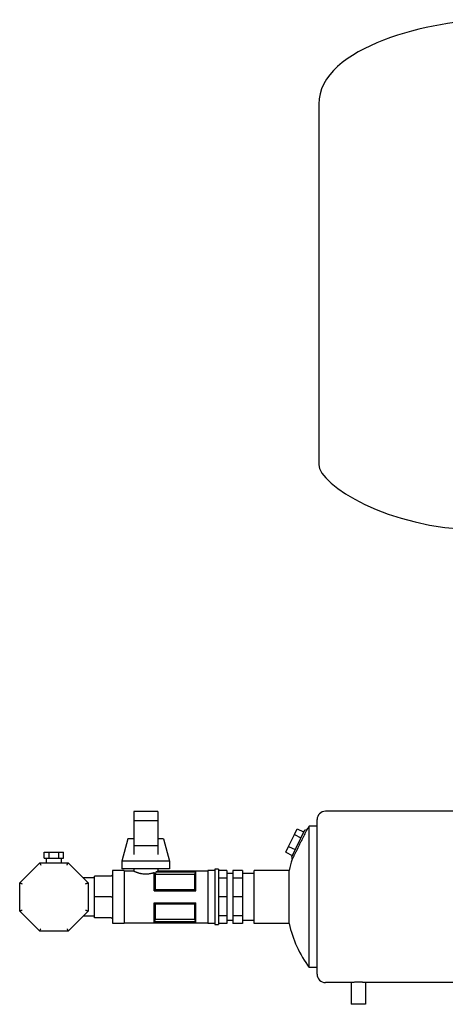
# Model space of a CAD drawing. Header units: millimetres. Extents: x 6 to 1859, y 9 to 889.
# Tile 1 of 8: x 6 to 363, y 64 to 889. Entities that reach past the tile are written whole.
import ezdxf

# ---------------------------------------------------------------- set-up
doc = ezdxf.new("R2010")
doc.units = ezdxf.units.MM

msp = doc.modelspace()

# ---------------------------------------------------------------- linework, layer by layer
at = {"color": 7, "linetype": 'Continuous', "lineweight": 25}
for p, q in [((256.59, 817.66), (256.59, 515.67)), ((121.59, 225.17), (101.59, 225.17)), ((101.59, 225.17), (101.59, 217.17)), ((121.59, 225.17), (121.59, 217.17)), ((383.59, 225.27), (262.19, 225.27)), ((121.59, 217.17), (101.59, 217.17)), ((101.59, 217.17), (101.59, 196.3)), ((121.59, 217.17), (121.59, 196.3)), ((255.19, 88.77), (255.19, 218.27)), ((244.61, 209.35), (233.65, 186.88)), ((236.14, 205.68), (238.55, 210.61)), ((238.55, 210.61), (243.94, 207.98)), ((244.61, 209.35), (246.73, 210.08)), ((248.64, 94.27), (248.64, 212.77)), ((254.53, 212.77), (248.64, 212.77)), ((255.19, 213), (254.53, 212.77)), ((96.59, 202.17), (91.59, 183.42)), ((101.59, 202.17), (96.59, 202.17)), ((126.59, 202.17), (121.59, 202.17)), ((126.59, 202.17), (131.59, 183.42)), ((231.33, 195.82), (236.14, 205.68)), ((236.14, 205.68), (241.53, 203.05)), ((26.51, 185.92), (26.51, 190.92)), ((26.51, 190.92), (30.55, 190.92)), ((30.55, 185.92), (30.55, 190.92)), ((30.55, 190.92), (38.64, 190.92)), ((38.64, 185.92), (38.64, 190.92)), ((38.64, 190.92), (42.68, 190.92)), ((42.68, 185.92), (42.68, 190.92)), ((121.59, 196.3), (101.59, 196.3)), ((101.59, 196.3), (101.59, 188.93)), ((121.59, 196.3), (121.59, 188.93)), ((228.93, 190.89), (231.33, 195.82)), ((228.93, 190.89), (234.32, 188.26)), ((231.33, 195.82), (236.73, 193.19)), ((5.94, 165.39), (22.73, 182.17)), ((22.73, 182.17), (46.46, 182.17)), ((26.51, 185.92), (30.55, 185.92)), ((28.24, 185.92), (28.24, 182.17)), ((30.55, 185.92), (38.64, 185.92)), ((38.64, 185.92), (42.68, 185.92)), ((40.94, 182.17), (40.94, 185.92)), ((46.46, 182.17), (63.24, 165.39)), ((131.59, 183.42), (91.59, 183.42)), ((91.59, 183.42), (91.59, 177.17)), ((131.59, 183.42), (131.59, 177.17)), ((233.65, 186.88), (234.29, 185.03)), ((93.59, 175.67), (83.59, 175.67)), ((83.59, 175.67), (83.59, 153.52)), ((131.59, 177.17), (91.59, 177.17)), ((93.59, 175.67), (93.59, 153.52)), ((101.59, 175.17), (93.59, 175.17)), ((101.59, 177.17), (101.59, 175.17)), ((118.59, 158.52), (118.59, 173.96)), ((120.25, 174.58), (153.59, 174.58)), ((120.25, 174.58), (120.25, 174.52)), ((120.25, 174.52), (153.57, 174.52)), ((121.59, 177.17), (121.59, 175.17)), ((163.59, 175.17), (121.59, 175.17)), ((153.59, 158.52), (153.59, 174.58)), ((169.59, 175.67), (163.59, 175.67)), ((163.59, 175.67), (163.59, 153.52)), ((172.59, 176.67), (169.59, 176.67)), ((169.59, 176.67), (169.59, 153.52)), ((172.59, 176.67), (172.59, 153.52)), ((179.59, 175.76), (172.59, 175.76)), ((179.59, 175.76), (179.59, 169.25)), ((192.59, 175.76), (184.59, 175.76)), ((184.59, 175.76), (184.59, 169.25)), ((192.59, 175.76), (192.59, 169.25)), ((202.59, 131.27), (202.59, 175.77)), ((231.7, 175.77), (202.59, 175.77)), ((231.7, 131.27), (231.7, 175.77)), ((5.94, 141.65), (5.94, 165.39)), ((68.59, 169.39), (59.24, 169.39)), ((63.24, 165.39), (63.24, 141.65)), ((82.59, 171.02), (68.59, 171.02)), ((68.59, 153.52), (68.59, 171.02)), ((119.53, 172.2), (119.53, 159.6)), ((152.66, 172.2), (119.53, 172.2)), ((152.66, 159.6), (152.66, 172.2)), ((179.59, 169.25), (172.59, 169.25)), ((184.59, 172.99), (179.59, 172.99)), ((179.59, 169.25), (179.59, 153.52)), ((192.59, 169.25), (184.59, 169.25)), ((184.59, 169.25), (184.59, 153.52)), ((202.59, 172.99), (192.59, 172.99)), ((192.59, 169.25), (192.59, 153.52)), ((118.59, 158.52), (153.59, 158.52)), ((119.53, 159.6), (152.66, 159.6)), ((82.59, 153.52), (68.59, 153.52)), ((68.59, 136.02), (68.59, 153.52)), ((83.59, 153.52), (83.59, 131.37)), ((93.59, 153.52), (93.59, 131.37)), ((118.59, 148.52), (153.59, 148.52)), ((118.59, 132.45), (118.59, 148.52)), ((153.59, 132.45), (153.59, 148.52)), ((163.59, 153.52), (163.59, 131.37)), ((169.59, 153.52), (169.59, 130.37)), ((172.59, 153.52), (172.59, 130.37)), ((179.59, 153.52), (172.59, 153.52)), ((179.59, 153.52), (179.59, 137.79)), ((192.59, 153.52), (184.59, 153.52)), ((184.59, 153.52), (184.59, 137.79)), ((192.59, 153.52), (192.59, 137.79)), ((22.73, 124.87), (5.94, 141.65)), ((63.24, 141.65), (46.46, 124.87)), ((119.53, 147.44), (119.53, 134.83)), ((152.66, 147.44), (119.53, 147.44)), ((152.66, 134.83), (152.66, 147.44)), ((59.24, 137.64), (68.59, 137.64)), ((82.59, 136.02), (68.59, 136.02)), ((118.59, 132.45), (153.59, 132.45)), ((153.57, 132.52), (118.62, 132.52)), ((119.53, 134.83), (152.66, 134.83)), ((179.59, 137.79), (172.59, 137.79)), ((179.59, 137.79), (179.59, 131.28)), ((179.59, 134.04), (184.59, 134.04)), ((192.59, 137.79), (184.59, 137.79)), ((184.59, 137.79), (184.59, 131.28)), ((192.59, 137.79), (192.59, 131.28)), ((192.59, 134.04), (202.59, 134.04)), ((46.46, 124.87), (22.73, 124.87)), ((83.59, 131.37), (93.59, 131.37)), ((93.59, 131.87), (163.59, 131.87)), ((163.59, 131.37), (169.59, 131.37)), ((169.59, 130.37), (172.59, 130.37)), ((179.59, 131.28), (172.59, 131.28)), ((192.59, 131.28), (184.59, 131.28)), ((231.7, 131.27), (202.59, 131.27)), ((255.19, 94.27), (248.64, 94.27)), ((283.79, 81.77), (262.19, 81.77)), ((283.79, 81.77), (283.79, 63.52)), ((429.19, 81.77), (295.79, 81.77)), ((295.79, 81.77), (295.79, 63.52)), ((295.79, 63.52), (283.79, 63.52))]:
    msp.add_line(p, q, dxfattribs=at)
at = {"color": 7, "linetype": 'Continuous', "lineweight": 25, "flags": 128}
for points in [[(153.57, 174.52), (153.58, 174.56), (153.59, 174.58)], [(118.62, 132.52), (118.61, 132.48), (118.59, 132.45)], [(153.59, 132.45), (153.58, 132.49), (153.57, 132.52)]]:
    msp.add_lwpolyline(points, dxfattribs=at)
at = {"color": 7, "linetype": 'Continuous', "lineweight": 25}
for centre, radius, start, end in [((262.19, 218.27), 7, 90, 180), ((329.19, 153.52), 100, 143.66538, 145.55283), ((329.19, 153.52), 100, 161.63195, 167.14409), ((329.19, 153.52), 100, 192.85591, 216.33462), ((262.19, 88.77), 7, 180, 270)]:
    msp.add_arc(centre, radius, start, end, dxfattribs=at)
for points in [[(401.59, 888.52), (353.14, 888.52), (256.59, 866.36), (256.59, 817.66)], [(256.59, 515.67), (256.59, 499.09), (315.54, 461.52), (388.89, 461.52)], [(119.53, 172.2), (119.8, 172.94), (120.04, 173.72), (120.25, 174.52)], [(119.53, 172.2), (119.53, 172.2), (119.53, 172.2), (119.53, 172.2)]]:
    msp.add_open_spline(points, degree=3, dxfattribs=at)
for points, knots in [([(246.73, 210.08), (246.73, 210.08), (246.72, 210.06), (246.68, 209.98), (246.65, 209.92), (246.57, 209.76), (246.52, 209.66), (246.4, 209.43), (246.33, 209.29), (246.1, 208.81), (245.91, 208.43), (245.57, 207.75), (245.45, 207.5), (245.19, 206.98), (245.05, 206.7), (244.62, 205.83), (244.31, 205.2), (243.8, 204.18), (243.62, 203.83), (243.26, 203.1), (243.08, 202.73), (242.52, 201.6), (242.13, 200.82), (241.53, 199.6), (241.32, 199.2), (240.92, 198.38), (240.72, 197.97), (240.31, 197.16), (240.11, 196.75), (239.7, 195.93), (239.5, 195.52), (238.9, 194.31), (238.51, 193.53), (237.76, 192.02), (237.39, 191.29), (236.89, 190.26), (236.72, 189.93), (236.41, 189.3), (236.25, 188.99), (235.82, 188.12), (235.56, 187.6), (235.22, 186.91), (235.12, 186.7), (234.92, 186.31), (234.84, 186.14), (234.61, 185.67), (234.49, 185.43), (234.33, 185.11), (234.29, 185.03), (234.29, 185.03)], [0, 0, 0, 0, 0.03125, 0.03125, 0.0625, 0.0625, 0.09375, 0.09375, 0.125, 0.125, 0.1875, 0.1875, 0.21875, 0.21875, 0.25, 0.25, 0.3125, 0.3125, 0.34375, 0.34375, 0.375, 0.375, 0.4375, 0.4375, 0.46875, 0.46875, 0.5, 0.5, 0.53125, 0.53125, 0.5625, 0.5625, 0.625, 0.625, 0.6875, 0.6875, 0.71875, 0.71875, 0.75, 0.75, 0.8125, 0.8125, 0.84375, 0.84375, 0.875, 0.875, 0.9375, 0.9375, 1, 1, 1, 1]), ([(255.19, 212.57), (254.98, 212.64), (254.82, 212.69), (254.59, 212.75), (254.53, 212.77), (254.53, 212.77)], [0, 0, 0, 0, 0.5, 0.5, 1, 1, 1, 1]), ([(22.73, 182.17), (22.73, 182.17), (22.74, 182.13), (22.83, 181.93), (22.89, 181.78), (23.05, 181.39), (23.15, 181.15), (23.35, 180.66), (23.46, 180.41), (23.55, 180.17)], [0, 0, 0, 0, 0.25, 0.25, 0.5, 0.5, 0.75, 0.75, 1, 1, 1, 1]), ([(45.63, 180.17), (45.73, 180.41), (45.84, 180.66), (46.04, 181.15), (46.14, 181.39), (46.3, 181.78), (46.36, 181.93), (46.44, 182.13), (46.46, 182.17), (46.46, 182.17)], [0, 0, 0, 0, 0.25, 0.25, 0.5, 0.5, 0.75, 0.75, 1, 1, 1, 1]), ([(101.59, 175.17), (101.59, 175.17), (101.6, 175.17), (101.61, 175.16), (101.63, 175.15), (101.66, 175.14), (101.7, 175.12), (101.75, 175.1), (101.8, 175.07), (101.87, 175.04), (101.94, 175.01), (102.13, 174.93), (102.52, 174.75), (103.11, 174.51), (103.69, 174.28), (104.15, 174.11), (104.67, 173.93), (105.3, 173.72), (106.03, 173.5), (106.87, 173.29), (107.88, 173.07), (109.08, 172.87), (110.54, 172.73), (112.02, 172.71), (113.47, 172.8), (114.91, 172.99), (116.02, 173.22), (116.88, 173.43), (117.43, 173.59), (118.02, 173.77), (118.38, 173.88), (118.59, 173.96)], [0, 0, 0, 0, 0.012172, 0.02441, 0.036716, 0.049094, 0.061544, 0.074069, 0.08667, 0.099351, 0.112113, 0.124958, 0.184027, 0.249948, 0.278925, 0.312673, 0.34383, 0.375003, 0.421247, 0.462878, 0.499909, 0.564614, 0.624766, 0.686851, 0.749672, 0.809034, 0.874776, 0.904092, 0.937246, 0.96139, 1, 1, 1, 1]), ([(118.59, 173.96), (118.65, 173.85), (118.76, 173.64), (118.92, 173.33), (119.08, 173.03), (119.23, 172.75), (119.38, 172.47), (119.48, 172.29), (119.53, 172.2)], [0, 0, 0, 0, 0.17663, 0.349212, 0.517791, 0.682415, 0.843133, 1, 1, 1, 1]), ([(120.25, 174.58), (120.3, 174.6), (120.4, 174.65), (120.54, 174.7), (120.67, 174.76), (120.79, 174.81), (120.9, 174.86), (121, 174.9), (121.09, 174.94), (121.17, 174.98), (121.27, 175.02), (121.38, 175.07), (121.48, 175.11), (121.54, 175.15), (121.59, 175.17), (121.59, 175.17), (121.59, 175.17)], [0, 0, 0, 0, 0.05947, 0.117924, 0.175368, 0.231805, 0.28724, 0.341679, 0.395126, 0.447588, 0.49907, 0.601197, 0.7023, 0.802431, 0.901646, 1, 1, 1, 1]), ([(152.66, 172.2), (152.76, 172.45), (152.95, 172.96), (153.25, 173.73), (153.46, 174.26), (153.57, 174.52)], [0, 0, 0, 0, 0.322025, 0.655352, 1, 1, 1, 1]), ([(5.94, 165.39), (5.94, 165.39), (5.99, 165.37), (6.18, 165.29), (6.33, 165.22), (6.72, 165.06), (6.96, 164.97), (7.45, 164.76), (7.71, 164.66), (7.94, 164.56)], [0, 0, 0, 0, 0.25, 0.25, 0.5, 0.5, 0.75, 0.75, 1, 1, 1, 1]), ([(61.24, 164.56), (61.48, 164.66), (61.73, 164.76), (62.23, 164.97), (62.46, 165.06), (62.85, 165.22), (63.01, 165.29), (63.2, 165.37), (63.24, 165.39), (63.24, 165.39)], [0, 0, 0, 0, 0.25, 0.25, 0.5, 0.5, 0.75, 0.75, 1, 1, 1, 1]), ([(83.59, 172.02), (83.59, 171.9), (83.57, 171.77), (83.47, 171.53), (83.4, 171.41), (83.2, 171.21), (83.08, 171.14), (82.84, 171.04), (82.71, 171.02), (82.59, 171.02)], [0, 0, 0, 0, 0.25, 0.25, 0.5, 0.5, 0.75, 0.75, 1, 1, 1, 1]), ([(119.53, 159.6), (119.43, 159.48), (119.24, 159.25), (118.94, 158.89), (118.73, 158.64), (118.59, 158.52)], [0, 0, 0, 0, 0.322025, 0.655352, 1, 1, 1, 1]), ([(153.59, 158.52), (153.41, 158.7), (153.1, 159.06), (152.8, 159.42), (152.66, 159.6)], [0, 0, 0, 0, 0.512726, 1, 1, 1, 1]), ([(82.59, 153.52), (82.71, 153.52), (82.84, 153.52), (83.08, 153.52), (83.2, 153.52), (83.4, 153.52), (83.47, 153.52), (83.57, 153.52), (83.59, 153.52), (83.59, 153.52)], [0, 0, 0, 0, 0.25, 0.25, 0.5, 0.5, 0.75, 0.75, 1, 1, 1, 1]), ([(118.59, 148.52), (118.78, 148.34), (119.09, 147.98), (119.38, 147.61), (119.53, 147.44)], [0, 0, 0, 0, 0.512726, 1, 1, 1, 1]), ([(152.66, 147.44), (152.76, 147.55), (152.95, 147.79), (153.25, 148.15), (153.46, 148.4), (153.57, 148.52)], [0, 0, 0, 0, 0.322025, 0.655352, 1, 1, 1, 1]), ([(5.94, 141.65), (5.94, 141.65), (5.99, 141.67), (6.18, 141.75), (6.33, 141.81), (6.72, 141.98), (6.96, 142.07), (7.45, 142.28), (7.71, 142.38), (7.94, 142.48)], [0, 0, 0, 0, 0.25, 0.25, 0.5, 0.5, 0.75, 0.75, 1, 1, 1, 1]), ([(61.24, 142.48), (61.48, 142.38), (61.73, 142.28), (62.23, 142.07), (62.46, 141.98), (62.85, 141.81), (63.01, 141.75), (63.2, 141.67), (63.24, 141.65), (63.24, 141.65)], [0, 0, 0, 0, 0.25, 0.25, 0.5, 0.5, 0.75, 0.75, 1, 1, 1, 1]), ([(82.59, 136.02), (82.71, 136.02), (82.84, 136), (83.08, 135.9), (83.2, 135.82), (83.4, 135.63), (83.47, 135.51), (83.57, 135.26), (83.59, 135.14), (83.59, 135.02)], [0, 0, 0, 0, 0.25, 0.25, 0.5, 0.5, 0.75, 0.75, 1, 1, 1, 1]), ([(119.53, 134.83), (119.43, 134.58), (119.24, 134.08), (118.94, 133.3), (118.73, 132.78), (118.62, 132.52)], [0, 0, 0, 0, 0.322025, 0.655352, 1, 1, 1, 1]), ([(153.57, 132.52), (153.41, 132.91), (153.1, 133.68), (152.8, 134.46), (152.66, 134.83)], [0, 0, 0, 0, 0.512726, 1, 1, 1, 1]), ([(22.73, 124.87), (22.73, 124.87), (22.74, 124.91), (22.83, 125.11), (22.89, 125.26), (23.05, 125.65), (23.15, 125.89), (23.35, 126.38), (23.46, 126.63), (23.55, 126.87)], [0, 0, 0, 0, 0.25, 0.25, 0.5, 0.5, 0.75, 0.75, 1, 1, 1, 1]), ([(45.63, 126.87), (45.73, 126.63), (45.84, 126.38), (46.04, 125.89), (46.14, 125.65), (46.3, 125.26), (46.36, 125.11), (46.44, 124.91), (46.46, 124.87), (46.46, 124.87)], [0, 0, 0, 0, 0.25, 0.25, 0.5, 0.5, 0.75, 0.75, 1, 1, 1, 1]), ([(295.79, 81.77), (295.79, 81.77), (295.76, 81.77), (295.64, 81.78), (295.59, 81.79), (295.48, 81.8), (295.35, 81.81), (295.18, 81.82), (294.99, 81.83), (294.89, 81.84), (294.56, 81.86), (294.32, 81.88), (293.76, 81.91), (293.45, 81.93), (292.8, 81.96), (292.46, 81.97), (291.91, 81.99), (291.73, 81.99), (291.35, 82), (291.16, 82.01), (290.58, 82.02), (290.19, 82.02), (289.4, 82.02), (289.01, 82.02), (288.44, 82.01), (288.25, 82), (287.87, 82), (287.68, 81.99), (287.14, 81.97), (286.79, 81.96), (286.14, 81.93), (285.83, 81.91), (285.28, 81.88), (285.03, 81.86), (284.7, 81.84), (284.6, 81.83), (284.41, 81.82), (284.33, 81.81), (284.1, 81.79), (283.99, 81.79), (283.83, 81.77), (283.79, 81.77), (283.79, 81.77)], [0, 0, 0, 0, 0.0625, 0.0625, 0.09375, 0.09375, 0.125, 0.15625, 0.15625, 0.1875, 0.1875, 0.25, 0.25, 0.3125, 0.3125, 0.375, 0.375, 0.40625, 0.40625, 0.4375, 0.4375, 0.5, 0.5, 0.5625, 0.5625, 0.59375, 0.59375, 0.625, 0.625, 0.6875, 0.6875, 0.75, 0.75, 0.8125, 0.8125, 0.84375, 0.84375, 0.875, 0.875, 0.9375, 0.9375, 1, 1, 1, 1])]:
    msp.add_open_spline(points, degree=3, knots=knots, dxfattribs=at)

doc.saveas('drawing.dxf')
